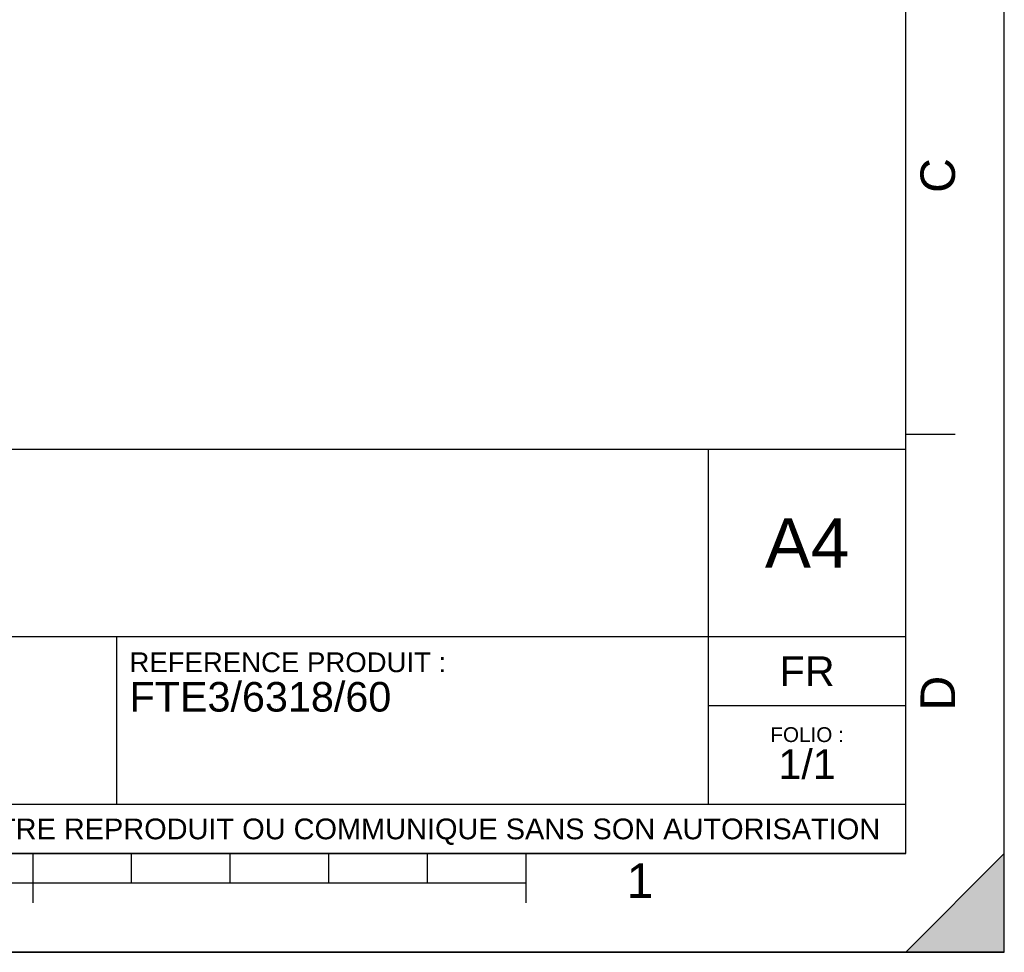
# Model space of a CAD drawing. Header units: millimetres. Extents: x 0 to 297, y 0 to 210.
# Tile 18 of 31: x 197 to 297, y 0 to 95. Entities that reach past the tile are written whole.
import ezdxf

# ---------------------------------------------------------------- set-up
doc = ezdxf.new("R2010")
doc.units = ezdxf.units.MM
doc.header["$LTSCALE"] = 16.335
doc.layers.get('0').update_dxf_attribs({"linetype": 'CONTINUOUS'})
doc.styles.get("Standard").update_dxf_attribs({"font": 'arial.ttf'})
doc.styles.add('TEXTSTYLE_2', font='arial.ttf')

# ---------------------------------------------------------------- blocks, each defined once
blk = doc.blocks.new('MARGEA4_BL0', base_point=(148.514, 105.014))
at = {"color": 7, "linetype": 'Continuous'}
for p, q in [((297.014, 0.014), (297.014, 210.014)), ((297.014, 0.014), (297.014, 210.014)), ((287.014, 10.014), (287.014, 200.014)), ((292.014, 52.514), (287.014, 52.514)), ((287.014, 10.014), (10.014, 10.014)), ((198.514, 5.014), (198.514, 10.014)), ((208.514, 7.014), (208.514, 10.014)), ((218.514, 7.014), (218.514, 10.014)), ((228.514, 7.014), (228.514, 10.014)), ((238.514, 7.014), (238.514, 10.014)), ((248.514, 5.014), (248.514, 10.014)), ((297.014, 10.014), (287.014, 0.014)), ((297.014, 10.014), (287.014, 0.014)), ((297.014, 0.014), (297.014, 10.014)), ((248.514, 7.014), (48.514, 7.014)), ((297.014, 0.014), (0.014, 0.014)), ((297.014, 0.014), (0.014, 0.014)), ((287.014, 0.014), (297.014, 0.014))]:
    blk.add_line(p, q, dxfattribs=at)
blk.add_solid([(297.014, 10.014), (287.014, 0.014), (297.014, 0.014)], dxfattribs=at)
at = {"color": 7, "linetype": 'Continuous', "style": 'TEXTSTYLE_2', "oblique": 0.00002}
for s, p in [('C', (292.014, 77.014)), ('D', (292.014, 24.514))]:
    blk.add_text(s, height=3.5, rotation=90, dxfattribs=at).set_placement(p)
blk.add_text('1', height=3.5, dxfattribs=at).set_placement((258.713, 5.52))
blk = doc.blocks.new('*T6')
at = {"color": 7, "linetype": 'Continuous'}
for p, q in [((0, 0), (0, 41)), ((0, 41), (190, 41)), ((25, 22), (25, 41)), ((170, 5), (170, 41)), ((190, 0), (190, 41)), ((0, 31.5), (25, 31.5)), ((0, 22), (190, 22)), ((110, 5), (110, 22)), ((170, 15), (190, 15)), ((0, 5), (190, 5)), ((0, 0), (190, 0))]:
    blk.add_line(p, q, dxfattribs=at)
at = {"color": 7, "linetype": 'Continuous', "line_spacing_factor": 0.9}
for s, insert, char_height, width, attachment_point in [('ECHELLE :\\P\\H2.5;3:250', (1.28, 39.4), 2, 28.52045, 1), ('TITRE :\\P\\H3.0;FOSSE TOUTES EAUX PRV - 60 M3', (26.28, 39.4), 2, 139.89591, 1), ('A4', (180, 34), 5, 17.0632, 2), ('REFERENCE PRODUIT :\\P\\H3.0;FTE3/6318/60', (111.28, 20.4), 2, 64.13383, 1), ('FR', (180, 20), 3, 11.15242, 2), ('FOLIO :  \\P\\H3.0;1/1', (180, 12.812), 1.5, 17.19703, 2), ('CE PLAN EST LA PROPRIETE DE LA SOCIETE SIMOP ET NE PEUT ETRE REPRODUIT OU COMMUNIQUE SANS SON AUTORISATION', (95, 3.55), 2.1, 368.8974, 2)]:
    blk.add_mtext(s, dxfattribs=dict(at, insert=insert, char_height=char_height, width=width, attachment_point=attachment_point))

msp = doc.modelspace()

# ---------------------------------------------------------------- linework, layer by layer
at = {"color": 7, "linetype": 'Continuous'}
for p, q in [((297, 0), (297, 210)), ((297.014, 0.014), (297.014, 200.014)), ((0, 0), (297, 0))]:
    msp.add_line(p, q, dxfattribs=at)

# ---------------------------------------------------------------- block references
msp.add_blockref('MARGEA4_BL0', (148.514, 105.014), dxfattribs=at)
msp.add_blockref('*T6', (97.014, 10.014))

doc.saveas('drawing.dxf')
